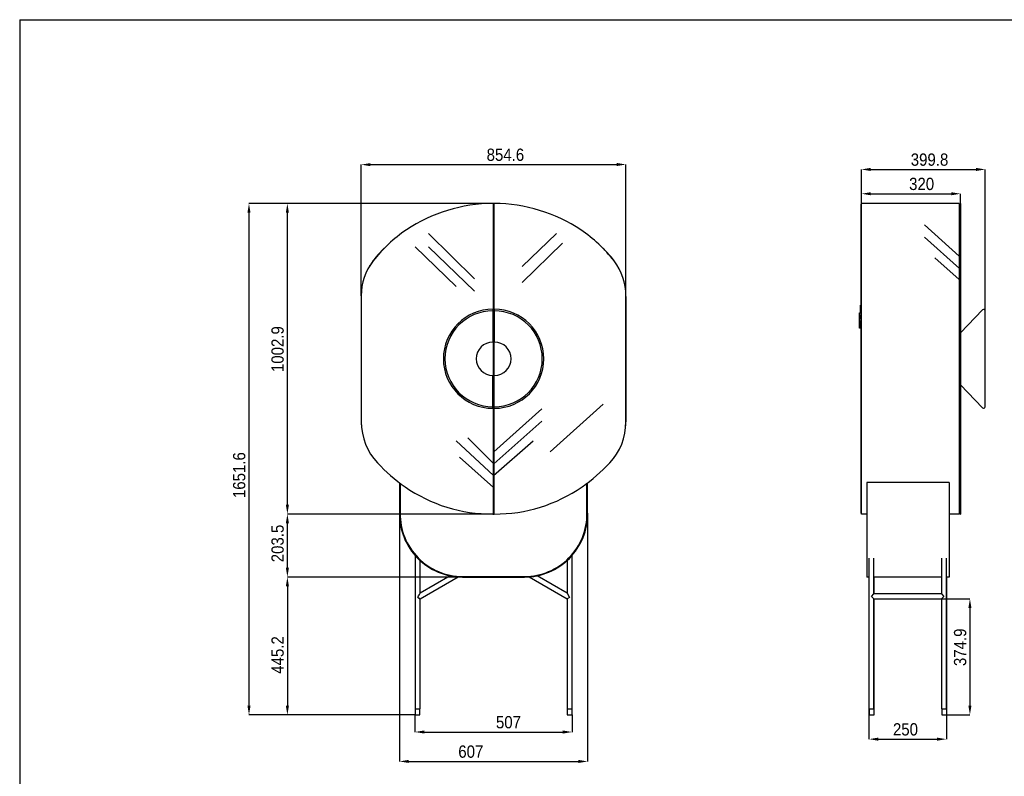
# Model space of a CAD drawing. Header units: millimetres. Extents: x 69 to 6219, y 73 to 4378.
# Tile 2 of 6: x 69 to 3247, y 1935 to 4378. Entities that reach past the tile are written whole.
import ezdxf

# ---------------------------------------------------------------- set-up
doc = ezdxf.new("R2010")
doc.units = ezdxf.units.MM
doc.header["$LTSCALE"] = 15
doc.header["$PDSIZE"] = -1
doc.linetypes.add('SLD-Solido', pattern=[0])
doc.layers.add('QUOTE', color=1, linetype='SLD-Solido')
doc.layers.add('SCHIZZI', color=9, linetype='Continuous')
doc.styles.add('SLDTEXTSTYLE0', font='Gothic.ttf', dxfattribs={"width": 0.913})
doc.dimstyles.new('SLDDIMSTYLE0', dxfattribs={"dimtxt": 39.6875, "dimasz": 30, "dimexe": 0, "dimexo": 0.0625, "dimgap": 9.921875, "dimtad": 1, "dimdec": 1, "dimrnd": 1e-09, "dimzin": 12, "dimdsep": 46, "dimtxsty": 'SLDTEXTSTYLE0', "dimsah": 1, "dimcen": 0.09, "dimadec": 0, "dimazin": 3, "dimtfac": 1, "dimtdec": 1, "dimtofl": 0, "dimtmove": 0, "dimatfit": 3, "dimfxl": 0, "dimfrac": 2, "dimtolj": 1, "dimtzin": 12, "dimarcsym": 0})

# ---------------------------------------------------------------- blocks, each defined once
blk = doc.blocks.new('_D')
at = {"layer": 'Defpoints', "color": 0}
for p in [(1498.6, 2578), (933.1, 2132.9), (1345, 2132.9)]:
    blk.add_point(p, dxfattribs=at)
at = {"layer": 'QUOTE', "color": 0, "lineweight": -2}
for p, q in [((1498.5, 2578), (933.1, 2578)), ((933.1, 2548), (933.1, 2162.9)), ((1345, 2132.9), (933.1, 2132.9))]:
    blk.add_line(p, q, dxfattribs=at)
at = {"layer": 'QUOTE', "color": 0}
for points in [[(928.1, 2548), (938.1, 2548), (933.1, 2578)], [(928.1, 2162.9), (938.1, 2162.9), (933.1, 2132.9)]]:
    blk.add_solid(points, dxfattribs=at)
at = {"layer": 'QUOTE', "color": 0, "insert": (881.5, 2326.4), "char_height": 39.69, "attachment_point": 2, "rotation": 90, "style": 'SLDTEXTSTYLE0'}
blk.add_mtext('\\A1;445.2', dxfattribs=at)
blk = doc.blocks.new('_D_1')
at = {"layer": 'Defpoints', "color": 0}
for p in [(1295.1, 2784.1), (1902.1, 2784.1), (1902.1, 1982.6)]:
    blk.add_point(p, dxfattribs=at)
at = {"layer": 'QUOTE', "color": 0, "lineweight": -2}
for p, q in [((1295.1, 2784), (1295.1, 1982.6)), ((1902.1, 2784), (1902.1, 1982.6)), ((1325.1, 1982.6), (1872.1, 1982.6))]:
    blk.add_line(p, q, dxfattribs=at)
at = {"layer": 'QUOTE', "color": 0}
for points in [[(1325.1, 1987.6), (1325.1, 1977.6), (1295.1, 1982.6)], [(1872.1, 1987.6), (1872.1, 1977.6), (1902.1, 1982.6)]]:
    blk.add_solid(points, dxfattribs=at)
at = {"layer": 'QUOTE', "color": 0, "insert": (1525.2, 2034.2), "char_height": 39.69, "attachment_point": 2, "style": 'SLDTEXTSTYLE0'}
blk.add_mtext('\\A1;607', dxfattribs=at)
blk = doc.blocks.new('_D_2')
at = {"layer": 'Defpoints', "color": 0}
for p in [(2025.9, 3910.4), (1171.5, 3486.5), (2026, 3486.5)]:
    blk.add_point(p, dxfattribs=at)
at = {"layer": 'QUOTE', "color": 0, "lineweight": -2}
for p, q in [((1171.5, 3486.5), (1171.3, 3910)), ((1201.3, 3910), (1995.9, 3910.4)), ((2026, 3486.5), (2025.9, 3910.4))]:
    blk.add_line(p, q, dxfattribs=at)
at = {"layer": 'QUOTE', "color": 0}
for points in [[(1201.3, 3915), (1201.3, 3905), (1171.3, 3910)], [(1995.9, 3915.4), (1995.9, 3905.4), (2025.9, 3910.4)]]:
    blk.add_solid(points, dxfattribs=at)
at = {"layer": 'QUOTE', "color": 0, "insert": (1636.8, 3961.8), "char_height": 39.69, "attachment_point": 2, "rotation": 0.0256, "style": 'SLDTEXTSTYLE0'}
blk.add_mtext('\\A1;854.6', dxfattribs=at)
blk = doc.blocks.new('_D_3')
at = {"layer": 'Defpoints', "color": 0}
for p in [(1596.4, 3784.4), (809.2, 2132.9), (1345, 2132.9)]:
    blk.add_point(p, dxfattribs=at)
at = {"layer": 'QUOTE', "color": 0, "lineweight": -2}
for p, q in [((1596.3, 3784.4), (809.2, 3784.4)), ((809.2, 3754.4), (809.2, 2162.9)), ((1345, 2132.9), (809.2, 2132.9))]:
    blk.add_line(p, q, dxfattribs=at)
at = {"layer": 'QUOTE', "color": 0}
for points in [[(804.2, 3754.4), (814.2, 3754.4), (809.2, 3784.4)], [(804.2, 2162.9), (814.2, 2162.9), (809.2, 2132.9)]]:
    blk.add_solid(points, dxfattribs=at)
at = {"layer": 'QUOTE', "color": 0, "insert": (757.6, 2907.2), "char_height": 39.69, "attachment_point": 2, "rotation": 90, "style": 'SLDTEXTSTYLE0'}
blk.add_mtext('\\A1;1651.6', dxfattribs=at)
blk = doc.blocks.new('_D_4')
at = {"layer": 'Defpoints', "color": 0}
for p in [(933.1, 2781.5), (1596.4, 2781.5), (1498.6, 2578)]:
    blk.add_point(p, dxfattribs=at)
at = {"layer": 'QUOTE', "color": 0, "lineweight": -2}
for p, q in [((1596.3, 2781.5), (933.1, 2781.5)), ((933.1, 2608), (933.1, 2751.5)), ((1498.5, 2578), (933.1, 2578))]:
    blk.add_line(p, q, dxfattribs=at)
at = {"layer": 'QUOTE', "color": 0}
for points in [[(928.1, 2751.5), (938.1, 2751.5), (933.1, 2781.5)], [(928.1, 2608), (938.1, 2608), (933.1, 2578)]]:
    blk.add_solid(points, dxfattribs=at)
at = {"layer": 'QUOTE', "color": 0, "insert": (881.5, 2686.5), "char_height": 39.69, "attachment_point": 2, "rotation": 90, "style": 'SLDTEXTSTYLE0'}
blk.add_mtext('\\A1;203.5', dxfattribs=at)
blk = doc.blocks.new('_D_5')
at = {"layer": 'Defpoints', "color": 0}
for p in [(933.1, 3784.4), (1596.4, 3784.4), (1596.4, 2781.5)]:
    blk.add_point(p, dxfattribs=at)
at = {"layer": 'QUOTE', "color": 0, "lineweight": -2}
for p, q in [((1596.3, 3784.4), (933.1, 3784.4)), ((933.1, 2811.5), (933.1, 3754.4)), ((1596.3, 2781.5), (933.1, 2781.5))]:
    blk.add_line(p, q, dxfattribs=at)
at = {"layer": 'QUOTE', "color": 0}
for points in [[(928.1, 3754.4), (938.1, 3754.4), (933.1, 3784.4)], [(928.1, 2811.5), (938.1, 2811.5), (933.1, 2781.5)]]:
    blk.add_solid(points, dxfattribs=at)
at = {"layer": 'QUOTE', "color": 0, "insert": (881.5, 3314.2), "char_height": 39.69, "attachment_point": 2, "rotation": 90, "style": 'SLDTEXTSTYLE0'}
blk.add_mtext('\\A1;1002.9', dxfattribs=at)
blk = doc.blocks.new('_D_6')
at = {"layer": 'Defpoints', "color": 0}
for p in [(1345, 2132.9), (1852.1, 2132.7), (1852.1, 2077.6)]:
    blk.add_point(p, dxfattribs=at)
at = {"layer": 'QUOTE', "color": 0, "lineweight": -2}
for p, q in [((1345, 2132.8), (1345, 2077.6)), ((1852.1, 2132.6), (1852.1, 2077.6)), ((1375, 2077.6), (1822.1, 2077.6))]:
    blk.add_line(p, q, dxfattribs=at)
at = {"layer": 'QUOTE', "color": 0}
for points in [[(1375, 2082.6), (1375, 2072.6), (1345, 2077.6)], [(1822.1, 2082.6), (1822.1, 2072.6), (1852.1, 2077.6)]]:
    blk.add_solid(points, dxfattribs=at)
at = {"layer": 'QUOTE', "color": 0, "insert": (1646.7, 2129.2), "char_height": 39.69, "attachment_point": 2, "style": 'SLDTEXTSTYLE0'}
blk.add_mtext('\\A1;507', dxfattribs=at)
blk = doc.blocks.new('_D_10')
at = {"layer": 'Defpoints', "color": 0}
for p in [(3105.9, 3816), (2785.9, 3784.2), (3105.9, 3784.4)]:
    blk.add_point(p, dxfattribs=at)
at = {"layer": 'QUOTE', "color": 0, "lineweight": -2}
for p, q in [((2785.9, 3784.3), (2785.9, 3816)), ((2815.9, 3816), (3075.9, 3816)), ((3105.9, 3784.5), (3105.9, 3816))]:
    blk.add_line(p, q, dxfattribs=at)
at = {"layer": 'QUOTE', "color": 0}
for points in [[(2815.9, 3821), (2815.9, 3811), (2785.9, 3816)], [(3075.9, 3821), (3075.9, 3811), (3105.9, 3816)]]:
    blk.add_solid(points, dxfattribs=at)
at = {"layer": 'QUOTE', "color": 0, "insert": (2980.3, 3867.6), "char_height": 39.69, "attachment_point": 2, "style": 'SLDTEXTSTYLE0'}
blk.add_mtext('\\A1;320', dxfattribs=at)
blk = doc.blocks.new('_D_12')
at = {"layer": 'Defpoints', "color": 0}
for p in [(3185.7, 3894.5), (2785.9, 3784.2), (3185.7, 3437.8)]:
    blk.add_point(p, dxfattribs=at)
at = {"layer": 'QUOTE', "color": 0, "lineweight": -2}
for p, q in [((2785.9, 3784.3), (2785.9, 3894.5)), ((2815.9, 3894.5), (3155.7, 3894.5)), ((3185.7, 3437.9), (3185.7, 3894.5))]:
    blk.add_line(p, q, dxfattribs=at)
at = {"layer": 'QUOTE', "color": 0}
for points in [[(2815.9, 3899.5), (2815.9, 3889.5), (2785.9, 3894.5)], [(3155.7, 3899.5), (3155.7, 3889.5), (3185.7, 3894.5)]]:
    blk.add_solid(points, dxfattribs=at)
at = {"layer": 'QUOTE', "color": 0, "insert": (3005.8, 3946.1), "char_height": 39.69, "attachment_point": 2, "style": 'SLDTEXTSTYLE0'}
blk.add_mtext('\\A1;399.8', dxfattribs=at)
blk = doc.blocks.new('_D_15')
at = {"layer": 'Defpoints', "color": 0}
for p in [(2810.3, 2152.8), (3060.3, 2152.8), (3060.2, 2054.5)]:
    blk.add_point(p, dxfattribs=at)
at = {"layer": 'QUOTE', "color": 0, "lineweight": -2}
for p, q in [((2810.3, 2152.8), (2810.2, 2054.5)), ((3060.3, 2152.7), (3060.2, 2054.5)), ((2840.2, 2054.5), (3030.2, 2054.5))]:
    blk.add_line(p, q, dxfattribs=at)
at = {"layer": 'QUOTE', "color": 0}
for points in [[(2840.2, 2059.5), (2840.2, 2049.5), (2810.2, 2054.5)], [(3030.2, 2059.5), (3030.2, 2049.5), (3060.2, 2054.5)]]:
    blk.add_solid(points, dxfattribs=at)
at = {"layer": 'QUOTE', "color": 0, "insert": (2928.1, 2106.1), "char_height": 39.69, "attachment_point": 2, "rotation": 359.9947, "style": 'SLDTEXTSTYLE0'}
blk.add_mtext('\\A1;250', dxfattribs=at)
blk = doc.blocks.new('_D_16')
at = {"layer": 'Defpoints', "color": 0}
for p in [(3044.3, 2507.7), (3061.3, 2132.9), (3136.2, 2132.9)]:
    blk.add_point(p, dxfattribs=at)
at = {"layer": 'QUOTE', "color": 0, "lineweight": -2}
for p, q in [((3044.4, 2507.7), (3136.2, 2507.7)), ((3136.2, 2477.7), (3136.2, 2162.9)), ((3061.3, 2132.9), (3136.2, 2132.9))]:
    blk.add_line(p, q, dxfattribs=at)
at = {"layer": 'QUOTE', "color": 0}
for points in [[(3131.2, 2477.7), (3141.2, 2477.7), (3136.2, 2507.7)], [(3131.2, 2162.9), (3141.2, 2162.9), (3136.2, 2132.9)]]:
    blk.add_solid(points, dxfattribs=at)
at = {"layer": 'QUOTE', "color": 0, "insert": (3084.6, 2351.2), "char_height": 39.69, "attachment_point": 2, "rotation": 89.9947, "style": 'SLDTEXTSTYLE0'}
blk.add_mtext('\\A1;374.9', dxfattribs=at)

msp = doc.modelspace()

# ---------------------------------------------------------------- linework, layer by layer
for p, q in [((1598.93, 3784.24), (1596.94, 3784.24)), ((1598.93, 3783.44), (1598.38, 3783.44)), ((1598.4, 2782.61), (1598.4, 3783.32)), ((1598.58, 3783.44), (1598.58, 3784.24)), ((1600.57, 3784.24), (1598.58, 3784.24)), ((1599.13, 3783.44), (1598.58, 3783.44)), ((1598.93, 3784.24), (1598.93, 3783.44)), ((1599.1, 3783.32), (1599.1, 2782.61)), ((2785.89, 3614.51), (2785.89, 3784.24)), ((3101.89, 3784.24), (2785.89, 3784.24)), ((2785.89, 3784.24), (2785.89, 3784.24)), ((3101.89, 3784.24), (3101.89, 3614.51)), ((3101.89, 3784.24), (3101.89, 3784.24)), ((3101.89, 3781.11), (3103.89, 3783.32)), ((3105.89, 3784.43), (3104.89, 3784.43)), ((3104.89, 3784.43), (3104.89, 3699.08)), ((3105.89, 3784.43), (3105.89, 3699.08)), ((2785.59, 3613), (2785.59, 3781.95)), ((3101.89, 3780.43), (3103.39, 3781.93)), ((3103.39, 3781.93), (3103.39, 3780.29)), ((3104.39, 3781.93), (3103.39, 3781.93)), ((3103.39, 3780.29), (3103.39, 3774.86)), ((3103.39, 3774.86), (3103.39, 3764.7)), ((3103.39, 3764.7), (3103.39, 3742.96)), ((3104.39, 3781.93), (3104.39, 3780.29)), ((3104.39, 3780.29), (3104.39, 3774.86)), ((3104.39, 3774.86), (3104.39, 3764.7)), ((3104.39, 3764.7), (3104.39, 3742.96)), ((3103.39, 3742.96), (3103.39, 3717.1)), ((3104.39, 3742.96), (3104.39, 3717.1)), ((3103.39, 3717.1), (3103.39, 3673.68)), ((3104.39, 3717.1), (3104.39, 3673.68)), ((3104.89, 3699.08), (3104.89, 3598.91)), ((3105.89, 3699.08), (3105.89, 3598.91)), ((3103.39, 3673.68), (3103.39, 3638.15)), ((3104.39, 3673.68), (3104.39, 3638.15)), ((3103.39, 3638.15), (3103.39, 3609.79)), ((3104.39, 3638.15), (3104.39, 3609.79)), ((2785.59, 3481.38), (2785.59, 3613)), ((2785.89, 3481.37), (2785.89, 3614.51)), ((3101.89, 3614.51), (3101.89, 3481.37)), ((3103.39, 3609.79), (3103.39, 3584.72)), ((3104.39, 3609.79), (3104.39, 3584.72)), ((3104.89, 3598.91), (3104.89, 3486.47)), ((3105.89, 3598.91), (3105.89, 3486.47)), ((3103.39, 3584.72), (3103.39, 3554.2)), ((3104.39, 3584.72), (3104.39, 3554.2)), ((3103.39, 3554.2), (3103.39, 3529.83)), ((3103.39, 3529.83), (3103.39, 3514.08)), ((3104.39, 3554.2), (3104.39, 3529.83)), ((3104.39, 3529.83), (3104.39, 3514.08)), ((3103.39, 3514.08), (3103.39, 3491.16)), ((3104.39, 3514.08), (3104.39, 3491.16)), ((1171.25, 3481.37), (1171.25, 3084.55)), ((1171.46, 3486.47), (1171.65, 3079.07)), ((2025.86, 3079.07), (2026.04, 3486.47)), ((2026.25, 3084.55), (2026.25, 3481.37)), ((2785.59, 3084.56), (2785.59, 3481.38)), ((2785.89, 3084.55), (2785.89, 3481.37)), ((3101.89, 3481.37), (3101.89, 3084.55)), ((3103.39, 3491.16), (3103.39, 3472.33)), ((3103.39, 3472.33), (3103.39, 3093.61)), ((3104.39, 3491.16), (3104.39, 3472.33)), ((3104.39, 3472.33), (3104.39, 3093.61)), ((3104.89, 3486.47), (3104.89, 3079.07)), ((3105.89, 3486.47), (3105.89, 3079.07)), ((1596.4, 3442.79), (1596.4, 3437.79)), ((1596.4, 3437.79), (1596.4, 3336.97)), ((1599.1, 3453.45), (1598.4, 3453.45)), ((1598.4, 3434.45), (1599.1, 3434.45)), ((1601.1, 3442.79), (1601.1, 3437.79)), ((1601.1, 3437.79), (1601.1, 3336.97)), ((2782.59, 3431.46), (2782.59, 3456.45)), ((2782.59, 3456.45), (2785.59, 3456.45)), ((3105.89, 3366.97), (3177.09, 3441.25)), ((3185.7, 3128.15), (3185.7, 3437.79)), ((2779.59, 3412.46), (2779.59, 3431.46)), ((2779.59, 3431.46), (2782.59, 3431.46)), ((2779.59, 3381.47), (2779.59, 3412.46)), ((2779.59, 3412.46), (2781.17, 3412.46)), ((2782.16, 3413.38), (2783.02, 3424.54)), ((2785.59, 3406.46), (2782.59, 3406.46)), ((2782.59, 3406.46), (2782.59, 3381.47)), ((2784.02, 3425.46), (2785.59, 3425.46)), ((2782.59, 3381.47), (2779.59, 3381.47)), ((3104.89, 3359.08), (3104.39, 3359.08)), ((3104.39, 3354.58), (3104.89, 3354.58)), ((3104.89, 3333.43), (3104.39, 3333.43)), ((3104.39, 3328.93), (3104.89, 3328.93)), ((1596.4, 3128.15), (1596.4, 3228.97)), ((1601.1, 3128.15), (1601.1, 3228.97)), ((3104.89, 3237.01), (3104.39, 3237.01)), ((3104.39, 3232.51), (3104.89, 3232.51)), ((3104.89, 3211.36), (3104.39, 3211.36)), ((3104.39, 3206.86), (3104.89, 3206.86)), ((3105.89, 3198.97), (3177.09, 3124.69)), ((1596.4, 3123.15), (1596.4, 3128.15)), ((1601.1, 3123.15), (1601.1, 3128.15)), ((1599.1, 3101.45), (1598.4, 3101.45)), ((2785.59, 2952.94), (2785.59, 3084.56)), ((2785.89, 2951.41), (2785.89, 3084.55)), ((3101.89, 3084.55), (3101.89, 2951.41)), ((3103.39, 3093.61), (3103.39, 3074.78)), ((3104.39, 3093.61), (3104.39, 3074.78)), ((1598.4, 3082.45), (1599.1, 3082.45)), ((3103.39, 3074.78), (3103.39, 3051.85)), ((3103.39, 3051.85), (3103.39, 3036.11)), ((3104.39, 3074.78), (3104.39, 3051.85)), ((3104.39, 3051.85), (3104.39, 3036.11)), ((3104.89, 3079.07), (3104.89, 2946.46)), ((3105.89, 3079.07), (3105.89, 2946.46)), ((3103.39, 3036.11), (3103.39, 3011.73)), ((3104.39, 3036.11), (3104.39, 3011.73)), ((3103.39, 3011.73), (3103.39, 2981.22)), ((3104.39, 3011.73), (3104.39, 2981.22)), ((3103.39, 2981.22), (3103.39, 2956.15)), ((3103.39, 2956.15), (3103.39, 2927.78)), ((3104.39, 2981.22), (3104.39, 2956.15)), ((3104.39, 2956.15), (3104.39, 2927.78)), ((2785.59, 2783.98), (2785.59, 2952.94)), ((2785.89, 2781.68), (2785.89, 2951.41)), ((3101.89, 2951.41), (3101.89, 2781.68)), ((3103.39, 2927.78), (3103.39, 2892.26)), ((3104.39, 2927.78), (3104.39, 2892.26)), ((3104.89, 2946.46), (3104.89, 2869.74)), ((3105.89, 2946.46), (3105.89, 2869.74)), ((1599.1, 2903.48), (1598.4, 2903.48)), ((3103.39, 2892.26), (3103.39, 2848.83)), ((3104.39, 2892.26), (3104.39, 2848.83)), ((1295.08, 2882.63), (1295.08, 2784.06)), ((1297.08, 2881.13), (1297.08, 2784.04)), ((1297.08, 2881.13), (1297.08, 2784.06)), ((1900.08, 2784.04), (1900.08, 2880.87)), ((1900.08, 2784.06), (1900.08, 2880.87)), ((1902.08, 2784.06), (1902.08, 2882.37)), ((1902.12, 2872.49), (1902.08, 2872.49)), ((1902.12, 2872.48), (1902.08, 2872.48)), ((1902.08, 2869.43), (1902.12, 2869.43)), ((1902.08, 2869.42), (1902.12, 2869.42)), ((3069.18, 2883.16), (2803.18, 2883.16)), ((2803.18, 2883.16), (2803.18, 2784.06)), ((3069.18, 2883.16), (3069.18, 2784.06)), ((3104.89, 2869.74), (3104.89, 2781.5)), ((3105.89, 2869.74), (3105.89, 2781.5)), ((3103.39, 2848.83), (3103.39, 2822.97)), ((3104.39, 2848.83), (3104.39, 2822.97)), ((3103.39, 2822.97), (3103.39, 2801.24)), ((3103.39, 2801.24), (3103.39, 2791.08)), ((3104.39, 2822.97), (3104.39, 2801.24)), ((3104.39, 2801.24), (3104.39, 2791.08)), ((1596.91, 2781.68), (1600.6, 2781.68)), ((1598.37, 2782.48), (1599.15, 2782.48)), ((1600.08, 2781.68), (1600.08, 2781.89)), ((1600.08, 2781.68), (1600.6, 2781.68)), ((2803.18, 2781.68), (2785.89, 2781.68)), ((2785.89, 2781.68), (2785.89, 2781.68)), ((2803.18, 2784.06), (2803.18, 2784.05)), ((2803.18, 2784.05), (2803.18, 2578.03)), ((3069.18, 2784.06), (3069.18, 2784.05)), ((3069.18, 2784.05), (3069.18, 2578.03)), ((3101.89, 2781.68), (3069.18, 2781.68)), ((3103.39, 2784), (3101.89, 2785.5)), ((3103.89, 2782.61), (3101.89, 2784.83)), ((3101.89, 2781.68), (3101.89, 2781.68)), ((3103.39, 2791.08), (3103.39, 2785.65)), ((3103.39, 2785.65), (3103.39, 2784)), ((3104.39, 2784), (3103.39, 2784)), ((3104.39, 2791.08), (3104.39, 2785.65)), ((3104.39, 2785.65), (3104.39, 2784)), ((3104.89, 2781.5), (3105.89, 2781.5)), ((1345.72, 2647.19), (1345.72, 2152.86)), ((1852.08, 2152.81), (1852.08, 2647.86)), ((2810.3, 2638.6), (2810.26, 2152.82)), ((2826.29, 2523.75), (2826.3, 2638.6)), ((3044.3, 2638.6), (3044.29, 2523.73)), ((3060.26, 2152.86), (3060.3, 2638.6)), ((1361.72, 2526.22), (1361.72, 2630.92)), ((1836.08, 2631.5), (1836.08, 2526.24)), ((1458.39, 2582.04), (1361.72, 2526.22)), ((1458.36, 2582.04), (1361.72, 2526.25)), ((1361.72, 2507.75), (1484.31, 2578.53)), ((1498.58, 2580.03), (1698.58, 2580.03)), ((1498.58, 2578.03), (1698.58, 2578.03)), ((1713.45, 2578.56), (1836.08, 2507.76)), ((1836.08, 2526.24), (1739.26, 2582.14)), ((2810.3, 2578.03), (2803.18, 2578.03)), ((3044.3, 2578.03), (2826.3, 2578.03)), ((2827.25, 2523.75), (2827.25, 2578.03)), ((3069.18, 2578.03), (3060.3, 2578.03)), ((3061.25, 2512.41), (3061.25, 2578.03)), ((1353.75, 2512.43), (1353.82, 2512.3)), ((1836.08, 2526.24), (1844.08, 2512.38)), ((1836.08, 2526.24), (1844.05, 2512.44)), ((1844.08, 2512.38), (1836.08, 2507.76)), ((1843.97, 2512.32), (1836.08, 2507.76)), ((1843.97, 2512.32), (1844.05, 2512.44)), ((2818.29, 2515.75), (2826.29, 2523.75)), ((2826.29, 2507.75), (2818.29, 2515.75)), ((3044.29, 2523.73), (2826.29, 2523.75)), ((3044.29, 2523.74), (2939.08, 2523.74)), ((3044.29, 2523.73), (3052.29, 2515.73)), ((3052.29, 2515.73), (3044.29, 2507.73)), ((3061.24, 2512.32), (3061.25, 2512.44)), ((3061.25, 2152.86), (3061.25, 2512.38)), ((1361.72, 2152.8), (1361.72, 2507.75)), ((1836.08, 2507.76), (1836.08, 2152.81)), ((2826.26, 2152.82), (2826.29, 2507.75)), ((2826.29, 2507.75), (3044.29, 2507.73)), ((2827.25, 2507.74), (2827.24, 2507.75)), ((2827.25, 2507.74), (2939.08, 2507.74)), ((2827.25, 2152.81), (2827.25, 2507.74)), ((3044.29, 2507.73), (3044.26, 2152.8)), ((1345.05, 2152.86), (1345.05, 2132.86)), ((1345.05, 2152.86), (1353.05, 2152.86)), ((1345.05, 2132.86), (1353.05, 2132.86)), ((1345.13, 2132.86), (1345.13, 2132.81)), ((1345.13, 2132.81), (1353.13, 2132.81)), ((1353.05, 2152.86), (1360.05, 2152.86)), ((1353.05, 2132.86), (1361.05, 2132.86)), ((1353.13, 2132.81), (1361.13, 2132.81)), ((1361.05, 2132.86), (1361.05, 2152.8)), ((1361.13, 2132.81), (1361.13, 2152.8)), ((1836.08, 2152.81), (1844.08, 2152.81)), ((1836.08, 2152.66), (1836.08, 2132.66)), ((1836.08, 2152.66), (1844.08, 2152.66)), ((1836.08, 2132.66), (1844.08, 2132.66)), ((1836.12, 2152.73), (1836.12, 2152.66)), ((1836.12, 2152.73), (1837.58, 2152.73)), ((1837.58, 2152.81), (1837.58, 2152.66)), ((1844.08, 2152.81), (1852.08, 2152.81)), ((1844.08, 2152.66), (1852.08, 2152.66)), ((1844.08, 2132.66), (1852.08, 2132.66)), ((1850.58, 2152.66), (1850.58, 2152.81)), ((1850.58, 2152.73), (1852.12, 2152.73)), ((1850.62, 2152.73), (1850.62, 2152.81)), ((1852.08, 2132.66), (1852.08, 2152.66)), ((1852.08, 2132.73), (1852.12, 2132.73)), ((1852.12, 2132.73), (1852.12, 2152.73)), ((2810.26, 2152.82), (2826.26, 2152.82)), ((2811.17, 2152.73), (2811.17, 2132.73)), ((2811.17, 2152.73), (2811.25, 2152.73)), ((2811.17, 2132.73), (2827.17, 2132.73)), ((2811.25, 2152.82), (2811.25, 2152.81)), ((2811.25, 2152.81), (2811.25, 2132.81)), ((2811.25, 2152.81), (2827.25, 2152.81)), ((2811.25, 2152.81), (2811.25, 2152.81)), ((2811.25, 2132.81), (2827.25, 2132.81)), ((2812.75, 2152.82), (2812.75, 2152.81)), ((2825.75, 2152.81), (2825.75, 2152.82)), ((2827.17, 2132.73), (2827.17, 2132.81)), ((2827.25, 2132.81), (2827.25, 2152.81)), ((3044.26, 2152.8), (3048.39, 2152.8)), ((3045.25, 2152.66), (3045.25, 2132.66)), ((3045.25, 2152.66), (3045.28, 2152.66)), ((3045.25, 2132.66), (3061.25, 2132.66)), ((3045.28, 2152.8), (3045.28, 2132.86)), ((3045.28, 2132.86), (3061.28, 2132.86)), ((3048.39, 2152.86), (3061.28, 2152.86)), ((3061.25, 2132.66), (3061.25, 2132.86)), ((3061.28, 2132.86), (3061.28, 2152.86))]:
    msp.add_line(p, q)
at = {"flags": 128}
for points in [[(1598.4, 3782.95), (1598.75, 3782.95), (1599.1, 3782.95)], [(1598.4, 3781.95), (1598.75, 3781.95), (1599.1, 3781.95)], [(1599.1, 3763.95), (1598.75, 3763.95), (1598.4, 3763.95)], [(1171.56, 3492.43), (1171.44, 3489.93), (1171.25, 3481.37)], [(2026.25, 3481.37), (2026.07, 3489.93), (2025.95, 3492.43)], [(1598.4, 2801.98), (1598.75, 2801.98), (1599.1, 2801.98)], [(1599.1, 2783.98), (1598.75, 2783.98), (1598.4, 2783.98)], [(1599.1, 2782.98), (1598.75, 2782.98), (1598.4, 2782.98)], [(1360.05, 2152.8), (1360.34, 2152.8), (1361.15, 2152.8), (1361.61, 2152.8), (1361.72, 2152.8)]]:
    msp.add_lwpolyline(points, dxfattribs=at)
for centre, radius, start, end in [((1598.48, 3277.99), 506.45, 90.23464, 123.75124), ((1600.08, 3782.84), 1.4, 154.62307, 175.4074), ((1597.43, 3782.84), 1.4, 4.5926, 25.37693), ((1599.03, 3277.99), 506.45, 56.24876, 89.76536), ((2786.59, 3781.95), 1, 134.427, 180), ((1569.91, 3320.74), 455.04, 123.75124, 142.31497), ((1627.6, 3320.74), 455.04, 37.68503, 56.24876), ((1597.55, 3282.96), 501.29, 134.62097, 138.59353), ((1599.95, 3282.96), 501.29, 41.40647, 45.37903), ((1355.25, 3486.56), 183.78, 142.31497, 180.02561), ((1372.55, 3481.37), 201.3, 138.59353, 149.79254), ((1824.95, 3481.37), 201.3, 30.20746, 41.40647), ((1842.26, 3486.56), 183.78, 359.97439, 37.68503), ((1596.4, 3282.97), 159.82, 90, 270), ((1596.4, 3282.97), 154.82, 90, 270), ((1601.1, 3282.97), 159.82, 270, 90), ((1601.1, 3282.97), 154.82, 270, 90), ((3180.7, 3437.79), 5, 360, 136.21563), ((2781.17, 3413.46), 1, 270, 355.60129), ((2784.02, 3424.46), 1, 90, 175.60129), ((1596.4, 3282.97), 54, 90, 270), ((1601.1, 3282.97), 54, 270, 90), ((3180.7, 3128.15), 5, 223.78437, 0), ((1372.55, 3084.55), 201.3, 180, 185.0779), ((1824.95, 3084.55), 201.3, 354.9221, 360), ((1365.72, 3079.16), 194.07, 180.02561, 223.1383), ((1831.79, 3079.16), 194.07, 316.8617, 359.97439), ((1631.81, 3328.49), 558.73, 223.1383, 235.19189), ((1565.7, 3328.49), 558.73, 304.80811, 316.8617), ((1594.38, 3274.65), 493.16, 235.19189, 270.23524), ((1603.13, 3274.65), 493.16, 269.76476, 304.80811), ((1498.58, 2781.54), 203.52, 179.29474, 270), ((1294.08, 2784.06), 1, 359.29474, 360), ((1498.58, 2781.54), 201.52, 179.2895, 270), ((1498.58, 2781.54), 201.52, 179.29474, 270), ((1294.08, 2784.06), 3, 359.29474, 360), ((1600.08, 2783.08), 1.4, 184.16588, 205.37693), ((1597.43, 2783.08), 1.4, 334.62307, 355.83412), ((1698.58, 2781.54), 203.52, 270, 0.70527), ((1698.58, 2781.54), 201.52, 270, 0.7105), ((1698.58, 2781.54), 201.52, 270, 0.70527), ((1903.08, 2784.06), 3, 180.00052, 180.70527), ((1903.08, 2784.06), 1, 180.00052, 180.70527), ((2786.59, 2783.98), 1, 180, 225.573)]:
    msp.add_arc(centre, radius, start, end)
for centre, major_axis, ratio, start_param, end_param in [((1353.72, 2512.37), (8, 13.86), 0.0000233, 4.7123487, 6.2832256), ((1353.72, 2512.37), (8, -4.62), 0.0000698, 4.7124293, 6.283145), ((1353.72, 2512.37), (8, 13.86), 0.0000233, 4.7168807, 6.283145), ((1353.72, 2512.37), (8, -4.62), 0.0000698, 4.7260258, 6.2832256), ((3053.25, 2512.38), (8, 0), 0.5773503, 5.7894797, 6.2831853), ((3053.25, 2512.38), (8, 0), 0.5773503, 5.7894797, 6.2695888)]:
    msp.add_ellipse(centre, major_axis=major_axis, ratio=ratio, start_param=start_param, end_param=end_param)
for points, knots in [([(1596.4, 3784.43), (1596.46, 3784.41), (1596.58, 3784.37), (1596.76, 3784.31), (1596.93, 3784.24), (1597.1, 3784.18), (1597.27, 3784.12), (1597.43, 3784.06), (1597.58, 3783.99), (1597.72, 3783.93), (1597.85, 3783.87), (1597.96, 3783.8), (1598.07, 3783.74), (1598.16, 3783.68), (1598.24, 3783.61), (1598.31, 3783.55), (1598.35, 3783.49), (1598.39, 3783.41), (1598.4, 3783.36), (1598.4, 3783.32)], [0, 0, 0, 0, 0.0559387, 0.1122658, 0.1698169, 0.2277913, 0.2837424, 0.3400821, 0.3976467, 0.4556349, 0.511586, 0.5679258, 0.6254905, 0.6834787, 0.7394298, 0.7957695, 0.8533341, 0.9113224, 1, 1, 1, 1]), ([(1599.1, 3783.32), (1599.11, 3783.35), (1599.11, 3783.39), (1599.13, 3783.45), (1599.17, 3783.51), (1599.23, 3783.58), (1599.3, 3783.64), (1599.38, 3783.7), (1599.48, 3783.77), (1599.59, 3783.83), (1599.71, 3783.89), (1599.85, 3783.95), (1599.99, 3784.02), (1600.15, 3784.08), (1600.31, 3784.14), (1600.47, 3784.21), (1600.65, 3784.27), (1600.86, 3784.35), (1601.01, 3784.4), (1601.1, 3784.43)], [0, 0, 0, 0, 0.0559387, 0.1122658, 0.1698169, 0.2277913, 0.2837424, 0.3400821, 0.3976467, 0.4556349, 0.511586, 0.5679258, 0.6254905, 0.6834787, 0.7394298, 0.7957695, 0.8533341, 0.9113224, 1, 1, 1, 1]), ([(3104.89, 3784.43), (3104.89, 3784.41), (3104.89, 3784.36), (3104.87, 3784.29), (3104.85, 3784.21), (3104.81, 3784.14), (3104.76, 3784.07), (3104.71, 3783.99), (3104.64, 3783.92), (3104.57, 3783.85), (3104.46, 3783.75), (3104.34, 3783.65), (3104.22, 3783.56), (3104.11, 3783.48), (3104, 3783.4), (3103.92, 3783.34), (3103.89, 3783.32)], [0, 0, 0, 0, 0.0651118, 0.1306832, 0.1977, 0.2652183, 0.3298773, 0.3949863, 0.4615095, 0.5285231, 0.5931809, 0.7246934, 0.7917057, 0.8432142, 0.9473261, 1, 1, 1, 1]), ([(1598.4, 2782.61), (1598.4, 2782.59), (1598.4, 2782.55), (1598.38, 2782.49), (1598.34, 2782.42), (1598.28, 2782.36), (1598.21, 2782.3), (1598.13, 2782.23), (1598.03, 2782.17), (1597.92, 2782.11), (1597.79, 2782.04), (1597.66, 2781.98), (1597.52, 2781.92), (1597.36, 2781.85), (1597.2, 2781.79), (1597.04, 2781.73), (1596.86, 2781.67), (1596.65, 2781.59), (1596.5, 2781.54), (1596.4, 2781.5)], [0, 0, 0, 0, 0.0559387, 0.1122658, 0.1698169, 0.2277913, 0.2837424, 0.3400821, 0.3976467, 0.4556349, 0.511586, 0.5679258, 0.6254905, 0.6834787, 0.7394298, 0.7957695, 0.8533341, 0.9113224, 1, 1, 1, 1]), ([(1601.1, 2781.5), (1600.87, 2781.59), (1600.39, 2781.76), (1599.76, 2782.01), (1599.31, 2782.26), (1599.12, 2782.46), (1599.11, 2782.58), (1599.1, 2782.61)], [0, 0, 0, 0, 0.2277016, 0.455455, 0.6832086, 0.910962, 1, 1, 1, 1]), ([(3103.89, 2782.61), (3103.93, 2782.59), (3103.99, 2782.54), (3104.1, 2782.47), (3104.2, 2782.39), (3104.3, 2782.32), (3104.39, 2782.25), (3104.47, 2782.17), (3104.56, 2782.1), (3104.63, 2782.03), (3104.72, 2781.93), (3104.79, 2781.83), (3104.84, 2781.74), (3104.87, 2781.66), (3104.89, 2781.58), (3104.89, 2781.52), (3104.89, 2781.5)], [0, 0, 0, 0, 0.0651118, 0.1306832, 0.1977, 0.2652183, 0.3298773, 0.3949863, 0.4615095, 0.5285231, 0.5931809, 0.7246934, 0.7917057, 0.8432142, 0.9473261, 1, 1, 1, 1])]:
    msp.add_open_spline(points, degree=3, knots=knots)
at = {"layer": 'QUOTE', "color": 7}
msp.add_line((69.06, 4378.15), (6218.77, 4378.15), dxfattribs=at)
at = {"layer": 'SCHIZZI', "color": 7}
msp.add_line((69.06, 4378.15), (69.06, 73.15), dxfattribs=at)
at = {"layer": 'SCHIZZI', "color": 15}
for p, q in [((1388.34, 3687.14), (1536.64, 3540.84)), ((1691.35, 3580.53), (1802.14, 3687.14)), ((3101.89, 3614.35), (2989.09, 3716.05)), ((1691.35, 3529.57), (1820.98, 3655.87)), ((3102.32, 3574.51), (2989.09, 3676.25)), ((1345.6, 3644.24), (1477.66, 3516.69)), ((1388.34, 3644.24), (1536.64, 3501.88)), ((3101.89, 3539.06), (3022.59, 3609.19)), ((1754.04, 3121.05), (1599.65, 2982.97)), ((1780.84, 2982.97), (1952.8, 3136.77)), ((1754.04, 3081.89), (1599.65, 2943.81)), ((1599.65, 2943.81), (1515.7, 3027.36)), ((1598.54, 2905.9), (1477.66, 3018.47)), ((1598.54, 2905.9), (1726.03, 3018.47)), ((1598.54, 2866.8), (1488.44, 2965.74))]:
    msp.add_line(p, q, dxfattribs=at)

# ---------------------------------------------------------------- dimensions: what is measured, and where the dimension line sits
at = {"layer": 'QUOTE'}
for base, p1, p2, angle, picture, middle in [((2025.86, 3910.37), (1171.46, 3486.47), (2026.04, 3486.47), 0.02561, '_D_2', (1636.86, 3910.19)), ((809.24, 2132.86), (1596.4, 3784.43), (1345.05, 2132.86), 90, '_D_3', (809.24, 2907.17)), ((933.13, 3784.43), (1596.4, 2781.5), (1596.4, 3784.43), 90, '_D_5', (933.13, 3314.23)), ((933.13, 2781.5), (1498.58, 2578.03), (1596.4, 2781.5), 90, '_D_4', (933.13, 2686.52)), ((933.13, 2132.86), (1498.58, 2578.03), (1345.05, 2132.86), 90, '_D', (933.13, 2326.41)), ((3136.16, 2132.86), (3044.29, 2507.73), (3061.28, 2132.86), 89.99467, '_D_16', (3136.18, 2351.16)), ((3060.25, 2054.45), (2810.26, 2152.82), (3060.26, 2152.8), 359.99467, '_D_15', (2928.12, 2054.46))]:
    dim = msp.add_linear_dim(base=base, p1=p1, p2=p2, angle=angle, dimstyle='SLDDIMSTYLE0', dxfattribs=at)
    dim.commit()
    dim.dimension.update_dxf_attribs({"geometry": picture, "text_midpoint": middle, "dimtype": 160})
for base, p1, p2, picture, middle in [((3185.7, 3894.48), (2785.89, 3784.24), (3185.7, 3437.79), '_D_12', (3005.85, 3894.48)), ((3105.89, 3816.03), (2785.89, 3784.24), (3105.89, 3784.43), '_D_10', (2980.31, 3816.03)), ((1902.08, 1982.57), (1295.08, 2784.06), (1902.08, 2784.06), '_D_1', (1525.21, 1982.57)), ((1852.08, 2077.62), (1345.05, 2132.86), (1852.08, 2132.66), '_D_6', (1646.7, 2077.62))]:
    dim = msp.add_linear_dim(base=base, p1=p1, p2=p2, dimstyle='SLDDIMSTYLE0', dxfattribs=at)
    dim.commit()
    dim.dimension.update_dxf_attribs({"geometry": picture, "text_midpoint": middle, "dimtype": 160})

doc.saveas('drawing.dxf')
